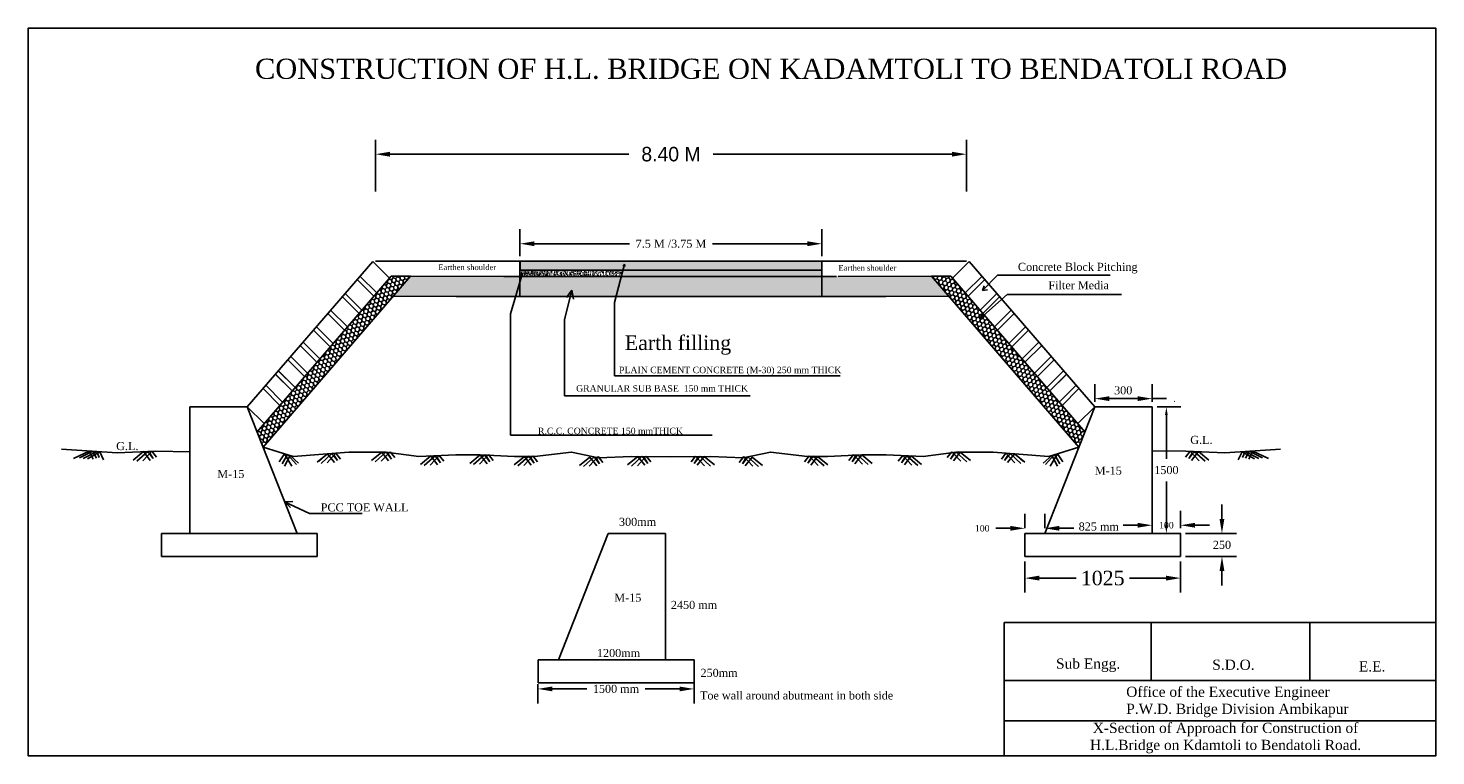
# Model space of a CAD drawing. Header units: inches. Extents: x -569 to 1089, y 58 to 242.
# Tile 3 of 4: x -24 to -7, y 58 to 67. Entities that reach past the tile are written whole.
import ezdxf

# ---------------------------------------------------------------- set-up
doc = ezdxf.new("R2010")
doc.units = ezdxf.units.IN
doc.header["$MEASUREMENT"] = 0
doc.dimstyles.get("Standard").update_dxf_attribs({"dimtxt": 0.18, "dimasz": 0.18, "dimexe": 0.18, "dimexo": 0.0625, "dimgap": 0.09, "dimtad": 0, "dimtih": 1, "dimtoh": 1, "dimdec": 4, "dimzin": 0, "dimdsep": 46, "dimtxsty": 'Standard', "dimcen": 0.09, "dimadec": 0, "dimazin": 0, "dimtfac": 1, "dimtdec": 4, "dimtofl": 0, "dimtmove": 0, "dimatfit": 3, "dimfxl": 1, "dimtolj": 1, "dimtzin": 0, "dimarcsym": 0})
pattern_1 = [(135, (-32.121647, -9e-14), (-0.014008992, 0.052282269), [0.03125, -0.0625]), (15, (-32.121647, -9e-14), (0.052282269, -0.014008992), [0.03125, -0.0625]), (75, (-32.121647, -9e-14), (0.038273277, 0.038273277), [-0.0625, 0.03125])]
pattern_2 = [(50, (0, 0), (0.057380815, -0.00502017), [0.006, -0.066]), (355, (0, 0), (-0.011100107, 0.06017537), [0.0048, -0.0528]), (100.4514, (0.00478, -0.00042), (0.04628075, 0.055155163), [0.005099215, -0.05609137]), (46.1842, (0, 0.016), (0.085379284, -0.01324152), [0.009, -0.099]), (96.6356, (0.007115, 0.0149), (0.07477302, 0.07792943), [0.00764882, -0.08413704]), (351.1842, (0, 0.016), (0.07477296, 0.07792949), [0.0072, -0.0792]), (21, (0.008, 0.012), (0.047752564, -0.03220951), [0.006, -0.066]), (326, (0.008, 0.012), (0.019465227, 0.058012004), [0.0048, -0.0528]), (71.4514, (0.01198, 0.009316), (0.06721781, 0.02580244), [0.005099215, -0.05609137]), (37.5, (0, 0), (0.0009727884, 0.026631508), [0, -0.05216, 0, -0.0536, 0, -0.053]), (7.5, (0, 0), (0.021045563, 0.031552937), [0, -0.03056, 0, -0.05096, 0, -0.0202]), (327.5, (-0.01784, 0), (0.042705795, -0.00180439), [0, -0.02, 0, -0.0624, 0, -0.0828]), (317.5, (-0.02584, 0), (0.046654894, 0.008008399), [0, -0.026, 0, -0.04144, 0, -0.0588])]

# ---------------------------------------------------------------- blocks, each defined once
blk = doc.blocks.new('*D8')
at = {"color": 0, "lineweight": -2, "transparency": 16777216}
for p, q in [((-11.667, 59.987), (-11.667, 59.6)), ((-9.733, 59.987), (-9.733, 59.6)), ((-11.487, 59.78), (-11.031, 59.78)), ((-9.913, 59.78), (-10.369, 59.78))]:
    blk.add_line(p, q, dxfattribs=at)
at = {"color": 0, "transparency": 16777216}
for points in [[(-11.487, 59.81), (-11.487, 59.75), (-11.667, 59.78)], [(-9.913, 59.81), (-9.913, 59.75), (-9.733, 59.78)]]:
    blk.add_solid(points, dxfattribs=at)
at = {"layer": 'Defpoints', "color": 0, "transparency": 16777216}
for p in [(-11.667, 60.049), (-9.733, 60.049), (-9.733, 59.78)]:
    blk.add_point(p, dxfattribs=at)
at = {"color": 0, "transparency": 16777216, "insert": (-10.7, 59.78), "char_height": 0.18, "attachment_point": 5}
blk.add_mtext('\\A1;{\\fTimes New Roman|b0|i0|c0|p18;1025}', dxfattribs=at)
blk = doc.blocks.new('*D9')
at = {"color": 0, "lineweight": -2, "transparency": 16777216}
for p, q in [((-9.219, 60.515), (-9.219, 60.695)), ((-9.671, 60.335), (-9.039, 60.335)), ((-9.671, 60.049), (-9.039, 60.049)), ((-9.219, 59.869), (-9.219, 59.689))]:
    blk.add_line(p, q, dxfattribs=at)
at = {"color": 0, "transparency": 16777216}
for points in [[(-9.249, 60.515), (-9.189, 60.515), (-9.219, 60.335)], [(-9.249, 59.869), (-9.189, 59.869), (-9.219, 60.049)]]:
    blk.add_solid(points, dxfattribs=at)
at = {"layer": 'Defpoints', "color": 0, "transparency": 16777216}
for p in [(-9.733, 60.335), (-9.733, 60.049), (-9.219, 60.049)]:
    blk.add_point(p, dxfattribs=at)
at = {"color": 0, "transparency": 16777216, "insert": (-9.219, 60.192), "char_height": 0.18, "attachment_point": 5}
blk.add_mtext('\\A1;{\\fTimes New Roman|b0|i0|c0|p18;\\H0.5556x;250}', dxfattribs=at)
blk = doc.blocks.new('*D10')
at = {"color": 0, "lineweight": -2, "transparency": 16777216}
for p, q in [((-10.086, 60.398), (-10.086, 60.616)), ((-9.733, 60.398), (-9.733, 60.616)), ((-10.266, 60.436), (-10.446, 60.436)), ((-9.553, 60.436), (-9.373, 60.436))]:
    blk.add_line(p, q, dxfattribs=at)
at = {"color": 0, "transparency": 16777216}
for points in [[(-10.266, 60.466), (-10.266, 60.406), (-10.086, 60.436)], [(-9.553, 60.466), (-9.553, 60.406), (-9.733, 60.436)]]:
    blk.add_solid(points, dxfattribs=at)
at = {"layer": 'Defpoints', "color": 0, "transparency": 16777216}
for p in [(-10.086, 60.335), (-9.733, 60.436), (-9.733, 60.335)]:
    blk.add_point(p, dxfattribs=at)
at = {"color": 0, "transparency": 16777216, "insert": (-9.909, 60.436), "char_height": 0.18, "attachment_point": 5}
blk.add_mtext('\\A1;{\\fTimes New Roman|b0|i0|c0|p18;\\H0.4444x;100}', dxfattribs=at)
blk = doc.blocks.new('*D11')
at = {"color": 0, "lineweight": -2, "transparency": 16777216}
for p, q in [((-11.667, 60.398), (-11.667, 60.578)), ((-11.418, 60.398), (-11.418, 60.578)), ((-11.847, 60.398), (-12.027, 60.398)), ((-11.238, 60.398), (-11.058, 60.398))]:
    blk.add_line(p, q, dxfattribs=at)
at = {"color": 0, "transparency": 16777216}
for points in [[(-11.847, 60.428), (-11.847, 60.368), (-11.667, 60.398)], [(-11.238, 60.428), (-11.238, 60.368), (-11.418, 60.398)]]:
    blk.add_solid(points, dxfattribs=at)
at = {"layer": 'Defpoints', "color": 0, "transparency": 16777216}
for p in [(-11.667, 60.398), (-11.667, 60.335), (-11.418, 60.335)]:
    blk.add_point(p, dxfattribs=at)
at = {"color": 0, "transparency": 16777216, "insert": (-12.196, 60.398), "char_height": 0.18, "attachment_point": 5}
blk.add_mtext('\\A1;{\\fTimes New Roman|b0|i0|c0|p18;\\H0.4444x;100}', dxfattribs=at)
blk = doc.blocks.new('*D12')
at = {"color": 0, "lineweight": -2, "transparency": 16777216}
for p, q in [((-19.731, 64.579), (-19.731, 65.22)), ((-12.391, 64.579), (-12.391, 65.22)), ((-19.551, 65.04), (-16.586, 65.04)), ((-12.571, 65.04), (-15.536, 65.04))]:
    blk.add_line(p, q, dxfattribs=at)
at = {"color": 0, "transparency": 16777216}
for points in [[(-19.551, 65.07), (-19.551, 65.01), (-19.731, 65.04)], [(-12.571, 65.07), (-12.571, 65.01), (-12.391, 65.04)]]:
    blk.add_solid(points, dxfattribs=at)
at = {"layer": 'Defpoints', "color": 0, "transparency": 16777216}
for p in [(-12.391, 65.04), (-19.731, 64.516), (-12.391, 64.516)]:
    blk.add_point(p, dxfattribs=at)
at = {"color": 0, "transparency": 16777216, "insert": (-16.061, 65.04), "char_height": 0.18, "attachment_point": 5}
blk.add_mtext('\\A1;8.40 M', dxfattribs=at)
blk = doc.blocks.new('*D13')
at = {"color": 0, "lineweight": -2, "transparency": 16777216}
for p, q in [((-17.936, 63.775), (-17.936, 64.109)), ((-14.186, 63.775), (-14.186, 64.109)), ((-17.756, 63.929), (-16.575, 63.929)), ((-14.366, 63.929), (-15.546, 63.929))]:
    blk.add_line(p, q, dxfattribs=at)
at = {"color": 0, "transparency": 16777216}
for points in [[(-17.756, 63.959), (-17.756, 63.899), (-17.936, 63.929)], [(-14.366, 63.959), (-14.366, 63.899), (-14.186, 63.929)]]:
    blk.add_solid(points, dxfattribs=at)
at = {"layer": 'Defpoints', "color": 0, "transparency": 16777216}
for p in [(-14.186, 63.929), (-17.936, 63.712), (-14.186, 63.712)]:
    blk.add_point(p, dxfattribs=at)
at = {"color": 0, "transparency": 16777216, "insert": (-16.061, 63.929), "char_height": 0.18, "attachment_point": 5}
blk.add_mtext('\\A1;{\\fTimes New Roman|b0|i0|c0|p18;\\H0.5556x;7.5 M /3.75 M}', dxfattribs=at)
blk = doc.blocks.new('*D14')
at = {"color": 0, "lineweight": -2, "transparency": 16777216}
for p, q in [((-10.023, 61.905), (-9.729, 61.905)), ((-9.909, 61.805), (-9.909, 61.261)), ((-9.909, 60.435), (-9.909, 60.979)), ((-10.023, 60.335), (-9.729, 60.335))]:
    blk.add_line(p, q, dxfattribs=at)
at = {"color": 0, "transparency": 16777216}
for points in [[(-9.926, 61.805), (-9.893, 61.805), (-9.909, 61.905)], [(-9.926, 60.435), (-9.893, 60.435), (-9.909, 60.335)]]:
    blk.add_solid(points, dxfattribs=at)
at = {"layer": 'Defpoints', "color": 0, "transparency": 16777216}
for p in [(-10.086, 61.905), (-10.086, 60.335), (-9.909, 60.335)]:
    blk.add_point(p, dxfattribs=at)
at = {"color": 0, "transparency": 16777216, "insert": (-9.909, 61.12), "char_height": 0.18, "attachment_point": 5}
blk.add_mtext('\\A1;{\\fTimes New Roman|b0|i0|c186|p18;\\H0.5556x;1500}', dxfattribs=at)
blk = doc.blocks.new('*D15')
at = {"color": 0, "lineweight": -2, "transparency": 16777216}
for p, q in [((-10.799, 61.967), (-10.799, 62.187)), ((-10.086, 61.967), (-10.086, 62.187)), ((-10.619, 62.007), (-10.266, 62.007)), ((-10.086, 62.007), (-9.906, 62.007))]:
    blk.add_line(p, q, dxfattribs=at)
at = {"color": 0, "transparency": 16777216}
for points in [[(-10.619, 62.037), (-10.619, 61.977), (-10.799, 62.007)], [(-10.266, 62.037), (-10.266, 61.977), (-10.086, 62.007)]]:
    blk.add_solid(points, dxfattribs=at)
at = {"layer": 'Defpoints', "color": 0, "transparency": 16777216}
for p in [(-10.799, 61.905), (-10.086, 62.007), (-10.086, 61.905)]:
    blk.add_point(p, dxfattribs=at)
at = {"color": 0, "transparency": 16777216, "insert": (-9.809, 62.007), "char_height": 0.18, "attachment_point": 5}
blk.add_mtext('\\A1;{\\fTimes New Roman|b0|i0|c186|p18;\\H0.4444x;.}', dxfattribs=at)
blk = doc.blocks.new('*D23')
at = {"color": 0, "lineweight": -2, "transparency": 16777216}
for p, q in [((-17.713, 58.463), (-17.713, 58.225)), ((-17.533, 58.405), (-17.106, 58.405)), ((-15.955, 58.405), (-16.382, 58.405)), ((-15.775, 58.515), (-15.775, 58.225))]:
    blk.add_line(p, q, dxfattribs=at)
at = {"color": 0, "transparency": 16777216}
for points in [[(-17.533, 58.435), (-17.533, 58.375), (-17.713, 58.405)], [(-15.955, 58.435), (-15.955, 58.375), (-15.775, 58.405)]]:
    blk.add_solid(points, dxfattribs=at)
at = {"layer": 'Defpoints', "color": 0, "transparency": 16777216}
for p in [(-15.775, 58.577), (-17.713, 58.526), (-15.775, 58.405)]:
    blk.add_point(p, dxfattribs=at)
at = {"color": 0, "transparency": 16777216, "insert": (-16.744, 58.405), "char_height": 0.18, "attachment_point": 5}
blk.add_mtext('\\A1;{\\fTimes New Roman|b0|i0|c0|p18;\\H0.5556x;1500 mm}', dxfattribs=at)

msp = doc.modelspace()

# ---------------------------------------------------------------- hatches: boundary and pattern name
at = {"true_color": 0x603913}
h = msp.add_hatch(dxfattribs=at)
h.set_pattern_fill('AR-SAND', color=39, angle=45, style=0)
h.paths.add_polyline_path([(-21.20093, 61.59666), (-21.12549, 61.40515), (-19.13367, 63.71205), (-19.37563, 63.71205)])
h = msp.add_hatch()
h.set_pattern_fill('AR-CONC', color=256, scale=0.008, style=0)
h.set_pattern_definition(pattern_2)
h.paths.add_polyline_path([(-14.18582, 63.59955), (-14.18582, 63.71205), (-17.93517, 63.71205), (-17.93517, 63.59955)])
h = msp.add_hatch(dxfattribs=at)
h.set_pattern_fill('AR-SAND', color=39, angle=45, style=0)
h.set_pattern_definition([(97.5, (-32.1216, -9e-14), (1.407013, 1.317927), [0, -1.52, 0, -1.7, 0, -1.625]), (127.5, (-32.1216, -9e-14), (0.74414, 3.24698), [0, -0.82, 0, -1.37, 0, -0.525]), (167.5, (-31.2519, -0.8697), (-2.19803, 2.206032), [0, -0.5, 0, -1.8, 0, -2.35]), (177.5, (-31.252, -0.8697), (-1.50504, 2.74626), [0, -0.25, 0, -1.18, 0, -1.35])])
h.paths.add_polyline_path([(-12.74602, 63.71205), (-12.98798, 63.71205), (-10.99616, 61.40515), (-10.92072, 61.59666)])
h = msp.add_hatch(dxfattribs=at)
h.set_pattern_fill('HONEY', color=39, scale=0.25, angle=45, style=0)
h.paths.add_polyline_path([(-19.29497, 63.52523), (-19.53683, 63.52523), (-21.20093, 61.59666), (-21.12549, 61.40515)])
h = msp.add_hatch(dxfattribs=at)
h.set_pattern_fill('HONEY', color=39, scale=0.25, angle=45, style=0)
h.paths.add_polyline_path([(-16.06082, 63.27455), (-16.06082, 63.52455), (-18.13505, 63.52455), (-19.29497, 63.52523), (-19.50943, 63.27685), (-18.72805, 63.27455), (-18.13505, 63.27455), (-17.93582, 63.27455)])
h = msp.add_hatch()
h.set_pattern_fill('AR-CONC', color=256, scale=0.02, style=0)
h.set_pattern_definition([(50, (0, 0), (0.14345204, -0.01255043), [0.015, -0.165]), (355, (0, 0), (-0.02775027, 0.15043843), [0.012, -0.132]), (100.4514, (0.01195, -0.00105), (0.11570188, 0.1378879), [0.01274804, -0.14022842]), (46.1842, (0, 0.04), (0.2134482, -0.0331038), [0.0225, -0.2475]), (96.6356, (0.01779, 0.03724), (0.18693254, 0.1948236), [0.01912206, -0.2103426]), (351.1842, (0, 0.04), (0.1869324, 0.1948237), [0.018, -0.198]), (21, (0.02, 0.03), (0.1193814, -0.08052378), [0.015, -0.165]), (326, (0.02, 0.03), (0.04866307, 0.14503), [0.012, -0.132]), (71.4514, (0.02995, 0.02329), (0.16804453, 0.0645061), [0.01274804, -0.14022842]), (37.5, (0, 0), (0.00243197, 0.06657877), [0, -0.1304, 0, -0.134, 0, -0.1325]), (7.5, (0, 0), (0.05261391, 0.07888234), [0, -0.0764, 0, -0.1274, 0, -0.0505]), (327.5, (-0.0446, 0), (0.106764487, -0.004510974), [0, -0.05, 0, -0.156, 0, -0.207]), (317.5, (-0.0646, 0), (0.11663723, 0.020021), [0, -0.065, 0, -0.1036, 0, -0.147])])
h.paths.add_polyline_path([(-16.65891, 63.59955), (-17.93582, 63.59955), (-17.93582, 63.52455), (-16.67831, 63.52455)])
h.paths.add_polyline_path([(-14.18582, 63.59955), (-16.65891, 63.59955), (-16.67831, 63.52455), (-14.18582, 63.52455)])
h.paths.add_polyline_path([(-16.67831, 63.52455), (-16.65891, 63.59955), (-17.53703, 63.59955), (-17.55957, 63.52455)])
h = msp.add_hatch()
h.set_pattern_fill('AR-CONC', color=256, scale=0.01, style=0)
h.set_pattern_definition([(50, (0, 0), (0.07172602, -0.006275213), [0.0075, -0.0825]), (355, (0, 0), (-0.01387513, 0.07521921), [0.006, -0.066]), (100.4514, (0.00598, -0.00052), (0.05785094, 0.068943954), [0.00637402, -0.07011421]), (46.1842, (0, 0.02), (0.1067241, -0.0165519), [0.01125, -0.12375]), (96.6356, (0.00889, 0.01862), (0.09346627, 0.09741179), [0.00956103, -0.1051713]), (351.1842, (0, 0.02), (0.0934662, 0.09741186), [0.009, -0.099]), (21, (0.01, 0.015), (0.059690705, -0.04026189), [0.0075, -0.0825]), (326, (0.01, 0.015), (0.02433153, 0.072515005), [0.006, -0.066]), (71.4514, (0.014974, 0.011645), (0.08402226, 0.03225305), [0.00637402, -0.07011421]), (37.5, (0, 0), (0.001215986, 0.033289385), [0, -0.0652, 0, -0.067, 0, -0.06625]), (7.5, (0, 0), (0.026306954, 0.039441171), [0, -0.0382, 0, -0.0637, 0, -0.02525]), (327.5, (-0.0223, 0), (0.053382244, -0.002255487), [0, -0.025, 0, -0.078, 0, -0.1035]), (317.5, (-0.0323, 0), (0.058318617, 0.010010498), [0, -0.0325, 0, -0.0518, 0, -0.0735])])
h.paths.add_polyline_path([(-17.53703, 63.59955), (-17.93582, 63.59955), (-17.93582, 63.52455), (-17.55957, 63.52455)])
h.paths.add_polyline_path([(-14.18582, 63.59955), (-16.23689, 63.59955, -0.67447455), (-16.25896, 63.59955), (-16.65891, 63.59955), (-16.67831, 63.52455), (-14.18582, 63.52455)])
h = msp.add_hatch()
h.set_pattern_fill('AR-CONC', color=256, scale=0.008, style=0)
h.set_pattern_definition(pattern_2)
h.paths.add_polyline_path([(-16.65891, 63.59955), (-17.93582, 63.59955), (-17.93582, 63.52455), (-16.67831, 63.52455)])
h = msp.add_hatch()
h.set_pattern_fill('AR-CONC', color=256, scale=0.25, style=0)
h.paths.add_polyline_path([(-14.18582, 63.59955), (-17.53703, 63.59955), (-17.55957, 63.52455), (-14.18582, 63.52455)])
h = msp.add_hatch(dxfattribs=at)
h.set_pattern_fill('HONEY', color=39, scale=0.25, angle=45, style=0)
h.set_pattern_definition(pattern_1)
h.paths.add_polyline_path([(-16.06082, 63.27455), (-16.06082, 63.52455), (-13.9866, 63.52455), (-12.82668, 63.52523), (-12.61222, 63.27685), (-13.3936, 63.27455), (-13.9866, 63.27455), (-14.18582, 63.27455)])
h = msp.add_hatch(dxfattribs=at)
h.set_pattern_fill('HONEY', color=39, scale=0.25, angle=45, style=0)
h.set_pattern_definition(pattern_1)
h.paths.add_polyline_path([(-12.58608, 63.52669), (-12.82668, 63.52523), (-10.99616, 61.40515), (-10.92072, 61.59666)])

# ---------------------------------------------------------------- linework, layer by layer
for p, q in [((-21.32236, 61.90491), (-19.76427, 63.71063)), ((-21.32236, 61.90491), (-19.76427, 63.71063)), ((-19.76427, 63.71063), (-19.55615, 63.50284)), ((-16.06017, 63.71205), (-19.73003, 63.71205)), ((-17.93582, 63.74955), (-17.93582, 63.74955)), ((-17.93582, 63.71205), (-17.93582, 63.67455)), ((-17.93582, 63.71205), (-17.93582, 63.27455)), ((-17.93517, 63.71205), (-14.18517, 63.71205)), ((-16.63889, 63.67693), (-16.76221, 63.20016)), ((-16.63889, 63.67693), (-16.65855, 63.65499)), ((-16.63889, 63.67693), (-16.63233, 63.64714)), ((-16.06017, 63.71205), (-12.39031, 63.71205)), ((-14.18648, 63.67455), (-14.18648, 63.67455)), ((-14.18582, 63.74955), (-14.18582, 63.74955)), ((-14.18582, 63.71205), (-14.18582, 63.67455)), ((-14.18582, 63.71205), (-14.18582, 63.27455)), ((-12.35738, 63.71063), (-12.5655, 63.50284)), ((-10.79928, 61.90491), (-12.35738, 63.71063)), ((-10.79928, 61.90491), (-12.35738, 63.71063)), ((-21.20093, 61.59666), (-19.53683, 63.52523)), ((-21.20093, 61.59666), (-19.53683, 63.52523)), ((-21.12549, 61.40515), (-19.29497, 63.52523)), ((-19.95859, 63.48543), (-19.75112, 63.27689)), ((-19.92306, 63.5266), (-19.71493, 63.31883)), ((-19.29497, 63.52523), (-19.53683, 63.52523)), ((-18.13505, 63.52455), (-14.00741, 63.52455)), ((-17.9038, 63.56302), (-18.05538, 63.05873)), ((-17.93582, 63.59955), (-14.18582, 63.59955)), ((-17.9038, 63.56302), (-17.91362, 63.5511)), ((-17.9038, 63.56302), (-17.90283, 63.54833)), ((-12.82668, 63.52523), (-12.58608, 63.52669)), ((-10.99616, 61.40515), (-12.82668, 63.52523)), ((-10.92072, 61.59666), (-12.58608, 63.52669)), ((-12.19858, 63.5266), (-12.40672, 63.31883)), ((-12.16306, 63.48543), (-12.37053, 63.27689)), ((-12.00499, 63.53834), (-12.19331, 63.34907)), ((-10.60913, 63.53834), (-12.00499, 63.53834)), ((-20.10544, 63.31362), (-19.89827, 63.10634)), ((-17.2907, 63.35279), (-17.38399, 62.98583)), ((-17.2907, 63.35279), (-17.35835, 63.26353)), ((-17.2907, 63.35279), (-17.27141, 63.24103)), ((-12.01621, 63.31362), (-12.22337, 63.10634)), ((-11.88473, 63.30089), (-12.21603, 63.00575)), ((-12.19331, 63.34907), (-12.17317, 63.40832)), ((-12.17317, 63.40832), (-12.19331, 63.34907)), ((-12.19331, 63.34907), (-12.12953, 63.35801)), ((-10.46697, 63.30089), (-11.88473, 63.30089)), ((-20.28681, 63.10505), (-20.07871, 62.89723)), ((-20.14147, 63.27187), (-19.93448, 63.06438)), ((-18.13505, 63.27455), (-18.72805, 63.27455)), ((-17.93582, 63.27455), (-18.59576, 63.27455)), ((-17.93582, 63.27455), (-13.41439, 63.27455)), ((-16.76221, 63.20016), (-16.76221, 62.28951)), ((-14.18582, 63.27455), (-13.52589, 63.27455)), ((-13.9866, 63.27455), (-13.3936, 63.27455)), ((-11.98018, 63.27187), (-12.18716, 63.06438)), ((-11.83484, 63.10505), (-12.04293, 62.89723)), ((-20.32198, 63.06429), (-20.1149, 62.85529)), ((-18.05538, 63.05873), (-18.05334, 61.55462)), ((-17.38399, 62.98583), (-17.38399, 62.09463)), ((-12.21603, 63.00575), (-12.20343, 63.04213)), ((-12.21603, 63.00575), (-12.17821, 63.01064)), ((-11.79967, 63.06429), (-12.00675, 62.85529)), ((-20.49979, 62.85735), (-20.29205, 62.64912)), ((-20.46376, 62.89911), (-20.25584, 62.69108)), ((-11.65789, 62.89911), (-11.86581, 62.69108)), ((-11.62186, 62.85735), (-11.8296, 62.64912)), ((-20.66442, 62.66724), (-20.45669, 62.459)), ((-20.66442, 62.66724), (-20.45669, 62.459)), ((-20.62839, 62.709), (-20.42048, 62.50097)), ((-20.62839, 62.709), (-20.42048, 62.50097)), ((-11.49326, 62.709), (-11.70117, 62.50097)), ((-11.49326, 62.709), (-11.70117, 62.50097)), ((-11.45723, 62.66724), (-11.66496, 62.459)), ((-11.45723, 62.66724), (-11.66496, 62.459)), ((-20.81797, 62.48947), (-20.6106, 62.28081)), ((-20.78274, 62.5303), (-20.57442, 62.32274)), ((-11.33891, 62.5303), (-11.54723, 62.32274)), ((-11.30368, 62.48947), (-11.51105, 62.28081)), ((-20.97273, 62.31011), (-20.76502, 62.10185)), ((-20.97103, 62.30836), (-20.76502, 62.10185)), ((-20.93676, 62.3518), (-20.72881, 62.14382)), ((-20.935, 62.35012), (-20.72881, 62.14382)), ((-16.76221, 62.28951), (-13.95916, 62.28951)), ((-11.18489, 62.3518), (-11.39284, 62.14382)), ((-11.18665, 62.35012), (-11.39284, 62.14382)), ((-11.14892, 62.31011), (-11.35663, 62.10185)), ((-11.15062, 62.30836), (-11.35663, 62.10185)), ((-21.12704, 62.13128), (-20.9193, 61.92305)), ((-21.09101, 62.17304), (-20.88309, 61.96501)), ((-17.38384, 62.04221), (-17.38399, 62.09463)), ((-11.03064, 62.17304), (-11.23856, 61.96501)), ((-10.99461, 62.13128), (-11.20235, 61.92305)), ((-21.32236, 61.90491), (-22.03612, 61.90491)), ((-22.03612, 61.90491), (-22.03612, 60.33511)), ((-21.32236, 61.90491), (-20.70397, 60.33511)), ((-21.32236, 61.90491), (-21.11423, 61.69714)), ((-15.07607, 62.04221), (-17.38384, 62.04221)), ((-10.79928, 61.90491), (-11.41768, 60.33511)), ((-10.79928, 61.90491), (-11.00742, 61.69714)), ((-10.79928, 61.90491), (-10.08552, 61.90491)), ((-10.08552, 61.90491), (-10.08552, 60.33511)), ((-18.05334, 61.55462), (-15.55044, 61.55462)), ((-23.28451, 61.35648), (-23.48077, 61.26307)), ((-23.28451, 61.35648), (-23.23526, 61.25765)), ((-8.83713, 61.35648), (-8.88639, 61.25765)), ((-8.83713, 61.35648), (-8.64088, 61.26307)), ((-23.23966, 61.35349), (-23.40435, 61.27169)), ((-23.19195, 61.35032), (-23.36001, 61.26507)), ((-23.15479, 61.34784), (-23.30506, 61.2621)), ((-23.23966, 61.35349), (-23.19665, 61.26804)), ((-23.19195, 61.35032), (-23.15952, 61.27694)), ((-23.15479, 61.34784), (-23.10584, 61.24869)), ((-22.61177, 61.34907), (-22.73984, 61.24383)), ((-22.55789, 61.35163), (-22.69239, 61.22961)), ((-22.50761, 61.35403), (-22.61884, 61.23435)), ((-22.61177, 61.34907), (-22.52631, 61.23909)), ((-22.55789, 61.35163), (-22.55789, 61.35163)), ((-22.55789, 61.35163), (-22.49072, 61.26279)), ((-22.53096, 61.32891), (-22.49072, 61.26279)), ((-22.50761, 61.35403), (-22.45039, 61.28176)), ((-20.85911, 61.3232), (-20.92609, 61.2212)), ((-20.82463, 61.31259), (-20.88815, 61.19751)), ((-20.78899, 61.30162), (-20.85971, 61.16909)), ((-20.85911, 61.3232), (-20.76962, 61.16909)), ((-20.82463, 61.31259), (-20.71272, 61.1904)), ((-20.78899, 61.30162), (-20.68427, 61.20462)), ((-20.32488, 61.32367), (-20.45295, 61.21843)), ((-20.32488, 61.32367), (-20.43534, 61.2283)), ((-20.27099, 61.32623), (-20.4055, 61.20421)), ((-20.22072, 61.32863), (-20.33195, 61.20895)), ((-20.32488, 61.32367), (-20.23942, 61.21369)), ((-20.27099, 61.32623), (-20.27099, 61.32623)), ((-20.27099, 61.32623), (-20.20383, 61.23739)), ((-20.24406, 61.30351), (-20.20383, 61.23739)), ((-20.22072, 61.32863), (-20.1635, 61.25636)), ((-19.65311, 61.34388), (-19.78118, 61.23863)), ((-19.59922, 61.34644), (-19.73373, 61.22441)), ((-19.54895, 61.34883), (-19.66018, 61.22915)), ((-19.65311, 61.34388), (-19.56765, 61.23389)), ((-19.59922, 61.34644), (-19.59922, 61.34644)), ((-19.59922, 61.34644), (-19.53206, 61.2576)), ((-19.57229, 61.32371), (-19.53206, 61.2576)), ((-19.54895, 61.34883), (-19.49172, 61.27656)), ((-19.04453, 61.29643), (-19.1726, 61.19119)), ((-18.99064, 61.299), (-19.12515, 61.17697)), ((-18.94037, 61.30139), (-19.0516, 61.18171)), ((-19.04453, 61.29643), (-18.95907, 61.18645)), ((-18.99064, 61.299), (-18.99064, 61.299)), ((-18.99064, 61.299), (-18.92348, 61.21016)), ((-18.96371, 61.27627), (-18.92348, 61.21016)), ((-18.94037, 61.30139), (-18.88315, 61.22912)), ((-18.43074, 61.30844), (-18.55881, 61.2032)), ((-18.37685, 61.311), (-18.51136, 61.18897)), ((-18.32658, 61.31339), (-18.43781, 61.19372)), ((-18.43074, 61.30844), (-18.34528, 61.19846)), ((-18.37685, 61.311), (-18.37685, 61.311)), ((-18.37685, 61.311), (-18.30969, 61.22216)), ((-18.34992, 61.28828), (-18.30969, 61.22216)), ((-18.32658, 61.31339), (-18.26935, 61.24112)), ((-17.88106, 61.29072), (-18.00914, 61.18548)), ((-17.82718, 61.29328), (-17.96168, 61.17126)), ((-17.7769, 61.29568), (-17.88813, 61.176)), ((-17.88106, 61.29072), (-17.7956, 61.18074)), ((-17.82718, 61.29328), (-17.82718, 61.29328)), ((-17.82718, 61.29328), (-17.76001, 61.20444)), ((-17.80025, 61.27056), (-17.76001, 61.20444)), ((-17.7769, 61.29568), (-17.71968, 61.22341)), ((-17.06851, 61.28255), (-17.19658, 61.17731)), ((-17.01462, 61.28512), (-17.14913, 61.16309)), ((-16.96435, 61.28751), (-17.07558, 61.16783)), ((-17.06851, 61.28255), (-16.98305, 61.17257)), ((-17.01462, 61.28512), (-17.01462, 61.28512)), ((-17.01462, 61.28512), (-16.94746, 61.19627)), ((-16.9877, 61.26239), (-16.94746, 61.19627)), ((-16.96435, 61.28751), (-16.90713, 61.21524)), ((-16.47133, 61.28974), (-16.59941, 61.1845)), ((-16.41745, 61.29231), (-16.55196, 61.17028)), ((-16.36717, 61.2947), (-16.47841, 61.17502)), ((-16.47133, 61.28974), (-16.38587, 61.17976)), ((-16.41745, 61.29231), (-16.41745, 61.29231)), ((-16.41745, 61.29231), (-16.35028, 61.20346)), ((-16.39052, 61.26958), (-16.35028, 61.20346)), ((-16.36717, 61.2947), (-16.30995, 61.22243)), ((-15.75447, 61.2947), (-15.8117, 61.22243)), ((-15.7042, 61.29231), (-15.77136, 61.20346)), ((-15.73113, 61.26958), (-15.77136, 61.20346)), ((-15.75447, 61.2947), (-15.64324, 61.17502)), ((-15.65032, 61.28974), (-15.73577, 61.17976)), ((-15.7042, 61.29231), (-15.56969, 61.17028)), ((-15.7042, 61.29231), (-15.7042, 61.29231)), ((-15.65032, 61.28974), (-15.52224, 61.1845)), ((-15.1573, 61.28751), (-15.21452, 61.21524)), ((-15.10702, 61.28512), (-15.17419, 61.19627)), ((-15.13395, 61.26239), (-15.17419, 61.19627)), ((-15.1573, 61.28751), (-15.04607, 61.16783)), ((-15.05314, 61.28255), (-15.1386, 61.17257)), ((-15.10702, 61.28512), (-14.97252, 61.16309)), ((-15.10702, 61.28512), (-15.10702, 61.28512)), ((-15.05314, 61.28255), (-14.92506, 61.17731)), ((-14.34474, 61.29568), (-14.40197, 61.22341)), ((-14.29447, 61.29328), (-14.36163, 61.20444)), ((-14.3214, 61.27056), (-14.36163, 61.20444)), ((-14.34474, 61.29568), (-14.23351, 61.176)), ((-14.24059, 61.29072), (-14.32604, 61.18074)), ((-14.29447, 61.29328), (-14.15996, 61.17126)), ((-14.29447, 61.29328), (-14.29447, 61.29328)), ((-14.24059, 61.29072), (-14.11251, 61.18548)), ((-13.79507, 61.31339), (-13.85229, 61.24112)), ((-13.74479, 61.311), (-13.81196, 61.22216)), ((-13.77172, 61.28828), (-13.81196, 61.22216)), ((-13.79507, 61.31339), (-13.68384, 61.19372)), ((-13.69091, 61.30844), (-13.77637, 61.19846)), ((-13.74479, 61.311), (-13.61029, 61.18897)), ((-13.74479, 61.311), (-13.74479, 61.311)), ((-13.69091, 61.30844), (-13.56284, 61.2032)), ((-13.18128, 61.30139), (-13.2385, 61.22912)), ((-13.131, 61.299), (-13.19817, 61.21016)), ((-13.15793, 61.27627), (-13.19817, 61.21016)), ((-13.18128, 61.30139), (-13.07005, 61.18171)), ((-13.07712, 61.29643), (-13.16258, 61.18645)), ((-13.131, 61.299), (-12.9965, 61.17697)), ((-13.131, 61.299), (-13.131, 61.299)), ((-13.07712, 61.29643), (-12.94904, 61.19119)), ((-12.5727, 61.34883), (-12.62992, 61.27656)), ((-12.52243, 61.34644), (-12.58959, 61.2576)), ((-12.54935, 61.32371), (-12.58959, 61.2576)), ((-12.5727, 61.34883), (-12.46147, 61.22915)), ((-12.46854, 61.34388), (-12.554, 61.23389)), ((-12.52243, 61.34644), (-12.38792, 61.22441)), ((-12.52243, 61.34644), (-12.52243, 61.34644)), ((-12.46854, 61.34388), (-12.34047, 61.23863)), ((-11.90093, 61.32863), (-11.95815, 61.25636)), ((-11.85065, 61.32623), (-11.91782, 61.23739)), ((-11.87758, 61.30351), (-11.91782, 61.23739)), ((-11.90093, 61.32863), (-11.7897, 61.20895)), ((-11.79677, 61.32367), (-11.88223, 61.21369)), ((-11.85065, 61.32623), (-11.71615, 61.20421)), ((-11.85065, 61.32623), (-11.85065, 61.32623)), ((-11.79677, 61.32367), (-11.6863, 61.2283)), ((-11.79677, 61.32367), (-11.66869, 61.21843)), ((-11.33266, 61.30162), (-11.43738, 61.20462)), ((-11.29702, 61.31259), (-11.40893, 61.1904)), ((-11.26253, 61.3232), (-11.35203, 61.16909)), ((-11.33266, 61.30162), (-11.26194, 61.16909)), ((-11.29702, 61.31259), (-11.23349, 61.19751)), ((-11.26253, 61.3232), (-11.19556, 61.2212)), ((-9.61404, 61.35403), (-9.67126, 61.28176)), ((-9.56376, 61.35163), (-9.63093, 61.26279)), ((-9.59069, 61.32891), (-9.63093, 61.26279)), ((-9.61404, 61.35403), (-9.5028, 61.23435)), ((-9.50988, 61.34907), (-9.59534, 61.23909)), ((-9.56376, 61.35163), (-9.42925, 61.22961)), ((-9.56376, 61.35163), (-9.56376, 61.35163)), ((-9.50988, 61.34907), (-9.3818, 61.24383)), ((-8.96686, 61.34784), (-9.01581, 61.24869)), ((-8.96686, 61.34784), (-8.81659, 61.2621)), ((-8.9297, 61.35032), (-8.96213, 61.27694)), ((-8.9297, 61.35032), (-8.76164, 61.26507)), ((-8.88199, 61.35349), (-8.925, 61.26804)), ((-8.88199, 61.35349), (-8.7173, 61.27169)), ((-20.85866, 60.72779), (-20.75704, 60.73266)), ((-20.85866, 60.72779), (-20.551, 60.58135)), ((-20.85866, 60.72779), (-20.78509, 60.65682)), ((-20.551, 60.58135), (-19.89606, 60.58135)), ((-22.38852, 60.04932), (-22.38852, 60.33511)), ((-22.38852, 60.33511), (-22.03612, 60.33511)), ((-22.03612, 60.33511), (-20.45481, 60.33511)), ((-20.45481, 60.33511), (-20.45481, 60.33511)), ((-20.45481, 60.33511), (-20.45481, 60.04932)), ((-16.84116, 60.33534), (-17.45956, 58.76553)), ((-16.84116, 60.33534), (-16.1274, 60.33534)), ((-16.1274, 60.33534), (-16.1274, 58.76553)), ((-16.1274, 60.33534), (-16.1274, 58.76553)), ((-10.08552, 60.33511), (-11.66684, 60.33511)), ((-11.66684, 60.33511), (-11.66684, 60.33511)), ((-11.66684, 60.33511), (-11.66684, 60.04932)), ((-9.73312, 60.33511), (-10.08552, 60.33511)), ((-9.73312, 60.04932), (-9.73312, 60.33511)), ((-20.45481, 60.04932), (-22.38852, 60.04932)), ((-11.66684, 60.04932), (-9.73312, 60.04932)), ((-16.1274, 58.76553), (-17.70871, 58.76553)), ((-17.70871, 58.76553), (-17.70871, 58.76553)), ((-17.70871, 58.76553), (-17.70871, 58.47974)), ((-16.47981, 58.76553), (-16.1274, 58.76553)), ((-15.775, 58.76553), (-16.1274, 58.76553)), ((-15.775, 58.47974), (-15.775, 58.76553)), ((-17.70871, 58.47974), (-15.775, 58.47974))]:
    msp.add_line(p, q)
at = {"ltscale": 2}
for p, q in [((-10.09936, 58.5103), (-10.09936, 59.22928)), ((-8.12617, 58.5103), (-8.12617, 59.22928))]:
    msp.add_line(p, q, dxfattribs=at)
for points in [[(-6.56309, 57.57486), (-24.04328, 57.57486), (-24.04328, 66.6039), (-6.56309, 66.6039)], [(-17.93517, 63.71205), (-14.18582, 63.71205), (-14.18582, 63.59955), (-17.93517, 63.59955)], [(-17.93582, 63.59955), (-14.18582, 63.59955), (-14.18582, 63.52455), (-17.93582, 63.52455)]]:
    msp.add_lwpolyline(points, close=True)
for points in [[(-18.13505, 63.52455), (-19.29497, 63.52523)], [(-13.9866, 63.52455), (-12.82668, 63.52523)], [(-18.72805, 63.27455), (-19.50943, 63.27685)], [(-13.3936, 63.27455), (-12.61222, 63.27685)], [(-23.62972, 61.37947), (-22.93931, 61.33349), (-22.45602, 61.35648), (-22.03266, 61.34764)], [(-21.12549, 61.40515), (-20.75356, 61.29072), (-20.06203, 61.34388), (-19.60101, 61.34388), (-19.19319, 61.29072), (-18.73217, 61.30844), (-18.43074, 61.30844), (-18.00518, 61.29072), (-17.75694, 61.29072), (-17.29592, 61.34388), (-16.95903, 61.273), (-16.5512, 61.29072), (-16.06082, 61.28472)], [(-10.99616, 61.40515), (-11.36809, 61.29072), (-12.05962, 61.34388), (-12.52063, 61.34388), (-12.92846, 61.29072), (-13.38948, 61.30844), (-13.69091, 61.30844), (-14.11647, 61.29072), (-14.36471, 61.29072), (-14.82572, 61.34388), (-15.16262, 61.273), (-15.57045, 61.29072), (-16.06082, 61.28472)], [(-8.49193, 61.37947), (-9.18234, 61.33349), (-9.66563, 61.35648), (-10.08552, 61.35768)]]:
    msp.add_lwpolyline(points)
for points in [[(-11.92552, 59.22928), (-6.56309, 59.22928), (-6.56309, 57.57486), (-11.92552, 57.57486)], [(-11.92552, 59.22928), (-6.56309, 59.22928), (-6.56309, 58.5103), (-11.92552, 58.5103)], [(-11.92552, 58.5103), (-6.56309, 58.5103), (-6.56309, 58.00779), (-11.92552, 58.00779)]]:
    msp.add_lwpolyline(points, close=True, dxfattribs=at)

# ---------------------------------------------------------------- texts
for s, insert, char_height, attachment_point in [('{\\fTimes New Roman|b0|i0|c0|p18;CONSTRUCTION OF H.L. BRIDGE ON KADAMTOLI TO BENDATOLI ROAD}', (-21.22661, 66.22522), 0.25, 1), ('{\\fTimes New Roman|b0|i0|c0|p18;Concrete Block Pitching }', (-11.75254, 63.69246), 0.1, 1), ('{\\fTimes New Roman|b0|i0|c0|p18;Filter Media }', (-11.37366, 63.46453), 0.1, 1), ('{\\fTimes New Roman|b0|i0|c0|p18;Earth filling}', (-16.63461, 62.79076), 0.18, 1), ('{\\fTimes New Roman|b0|i0|c0|p18;PLAIN CEMENT CONCRETE (M-30)\\C1; \\C256;250 mm THICK}', (-16.70482, 62.40288), 0.08, 1), ('{\\fTimes New Roman|b0|i0|c0|p18;GRANULAR SUB BASE  150 mm THICK}', (-17.23896, 62.17398), 0.08, 1), ('{\\fTimes New Roman|b0|i0|c0|p18;    300 }', (-10.70964, 62.16038), 0.1, 1), ('{\\fTimes New Roman|b0|i0|c0|p18;R.C.C. CONCRETE 150 mmTHICK}', (-17.71209, 61.64606), 0.08, 1), ('{\\fTimes New Roman|b0|i0|c186|p18;X-Section of Approach for Construction of \\PH.L.Bridge on Kdamtoli to Bendatoli Road.}', (-9.17442, 57.98461), 0.1265625, 2)]:
    msp.add_mtext(s, dxfattribs=dict(insert=insert, char_height=char_height, attachment_point=attachment_point))
for s, insert, char_height, width, attachment_point in [('{\\fTimes New Roman|b0|i0|c0|p18;\\H1.4x;Earthen shoulder\\H1.286x;\\P\\H0.5556x; }', (-18.95075, 63.67177), 0.05, 1.0144088, 1), ('{\\fTimes New Roman|b0|i0|c0|p18;\\H1.4x;Earthen shoulder\\H1.286x;\\P\\H0.5556x; }', (-13.98148, 63.6638), 0.05, 1.0144088, 1), ('{\\fTimes New Roman|b0|i0|c0|p18;G.L.}', (-9.33555, 61.54538), 0.1, 0.3068893, 3), ('{\\fTimes New Roman|b0|i0|c0|p18;G.L.}', (-22.67338, 61.46859), 0.1, 0.3068893, 3), ('{\\fTimes New Roman|b0|i0|c0|p18;M-15}', (-21.3583, 61.12245), 0.1, 0.3068893, 3), ('{\\fTimes New Roman|b0|i0|c0|p18;M-15}', (-10.46246, 61.16397), 0.1, 0.3068893, 3), ('{\\fTimes New Roman|b0|i0|c0|p18;PCC TOE WALL}', (-20.41087, 60.70786), 0.1, 1.2631119, 1), ('{\\fTimes New Roman|b0|i0|c0|p18;300mm}', (-16.24523, 60.52833), 0.1, 0.3068893, 3), ('{\\fTimes New Roman|b0|i0|c0|p18;825 mm}', (-10.49909, 60.4702), 0.1, 0.5189507, 3), ('{\\fTimes New Roman|b0|i0|c0|p18;M-15}', (-16.42869, 59.5879), 0.1, 0.3068893, 3), ('{\\fTimes New Roman|b0|i0|c0|p18;2450 mm}', (-15.4875, 59.49756), 0.1, 0.5788362, 3), ('{\\fTimes New Roman|b0|i0|c0|p18;1200mm}', (-16.44382, 58.90062), 0.1, 0.3068893, 3), ('{\\fTimes New Roman|b0|i0|c186|p18;Sub Engg.}', (-11.27943, 58.78271), 0.1265625, 0.7667185, 1), ('{\\fTimes New Roman|b0|i0|c186|p18;   S.D.O.}', (-9.48295, 58.76871), 0.1265625, 0.6726869, 1), ('{\\fTimes New Roman|b0|i0|c186|p18;       E.E.}', (-7.85315, 58.7477), 0.1265625, 1.5689223, 1), ('{\\fTimes New Roman|b0|i0|c0|p18;250mm}', (-15.23326, 58.65442), 0.1, 0.3068893, 3), ('{\\fTimes New Roman|b0|i0|c186|p18;Office of the Executive Engineer\\PP.W.D. Bridge Division Ambikapur}', (-10.40756, 58.43267), 0.1265625, 2.8866802, 1), ('{\\fTimes New Roman|b0|i0|c0|p18;Toe wall around abutmeant in both side}', (-13.30177, 58.37421), 0.1, 2.5074787, 3)]:
    msp.add_mtext(s, dxfattribs=dict(insert=insert, char_height=char_height, width=width, attachment_point=attachment_point))

# ---------------------------------------------------------------- dimensions: what is measured, and where the dimension line sits
for base, p1, p2, text, picture, middle in [((-12.39096, 65.04014), (-19.73069, 64.5161), (-12.39096, 64.5161), '8.40 M', '*D12', (-16.06082, 65.04014)), ((-14.18582, 63.92888), (-17.93582, 63.71205), (-14.18582, 63.71205), '{\\fTimes New Roman|b0|i0|c0|p18;\\H0.5556x;7.5 M /3.75 M}', '*D13', (-16.06082, 63.92888)), ((-11.66684, 60.39761), (-11.41768, 60.33511), (-11.66684, 60.33511), '{\\fTimes New Roman|b0|i0|c0|p18;\\H0.4444x;100}', '*D11', (-12.19639, 60.39761)), ((-9.73312, 60.43551), (-10.08552, 60.33511), (-9.73312, 60.33511), '{\\fTimes New Roman|b0|i0|c0|p18;\\H0.4444x;100}', '*D10', (-9.90932, 60.43551)), ((-9.73312, 59.7799), (-11.66684, 60.04932), (-9.73312, 60.04932), '{\\fTimes New Roman|b0|i0|c0|p18;1025}', '*D8', (-10.69998, 59.7799)), ((-15.775, 58.40496), (-17.71265, 58.526), (-15.775, 58.57713), '{\\fTimes New Roman|b0|i0|c0|p18;\\H0.5556x;1500 mm}', '*D23', (-16.74383, 58.40496))]:
    dim = msp.add_linear_dim(base=base, p1=p1, p2=p2, text=text, dimstyle='Standard')
    dim.commit()
    dim.dimension.update_dxf_attribs({"geometry": picture, "text_midpoint": middle})
dim = msp.add_linear_dim(base=(-10.08552, 62.00689), p1=(-10.79928, 61.90491), p2=(-10.08552, 61.90491), text='{\\fTimes New Roman|b0|i0|c186|p18;\\H0.4444x;.}', dimstyle='Standard', override={"dimjust": 0})
dim.commit()
dim.dimension.update_dxf_attribs({"geometry": '*D15', "text_midpoint": (-9.80912, 62.00689)})
dim = msp.add_linear_dim(base=(-9.90932, 60.33511), p1=(-10.08552, 61.90491), p2=(-10.08552, 60.33511), angle=90, text='{\\fTimes New Roman|b0|i0|c186|p18;\\H0.5556x;1500}', dimstyle='Standard', override={"dimasz": 0.1})
dim.commit()
dim.dimension.update_dxf_attribs({"geometry": '*D14', "text_midpoint": (-9.90932, 61.12001)})
dim = msp.add_linear_dim(base=(-9.21877, 60.04932), p1=(-9.73312, 60.33511), p2=(-9.73312, 60.04932), angle=90, text='{\\fTimes New Roman|b0|i0|c0|p18;\\H0.5556x;250}', dimstyle='Standard')
dim.commit()
dim.dimension.update_dxf_attribs({"geometry": '*D9', "text_midpoint": (-9.21877, 60.19221)})

doc.saveas('drawing.dxf')
